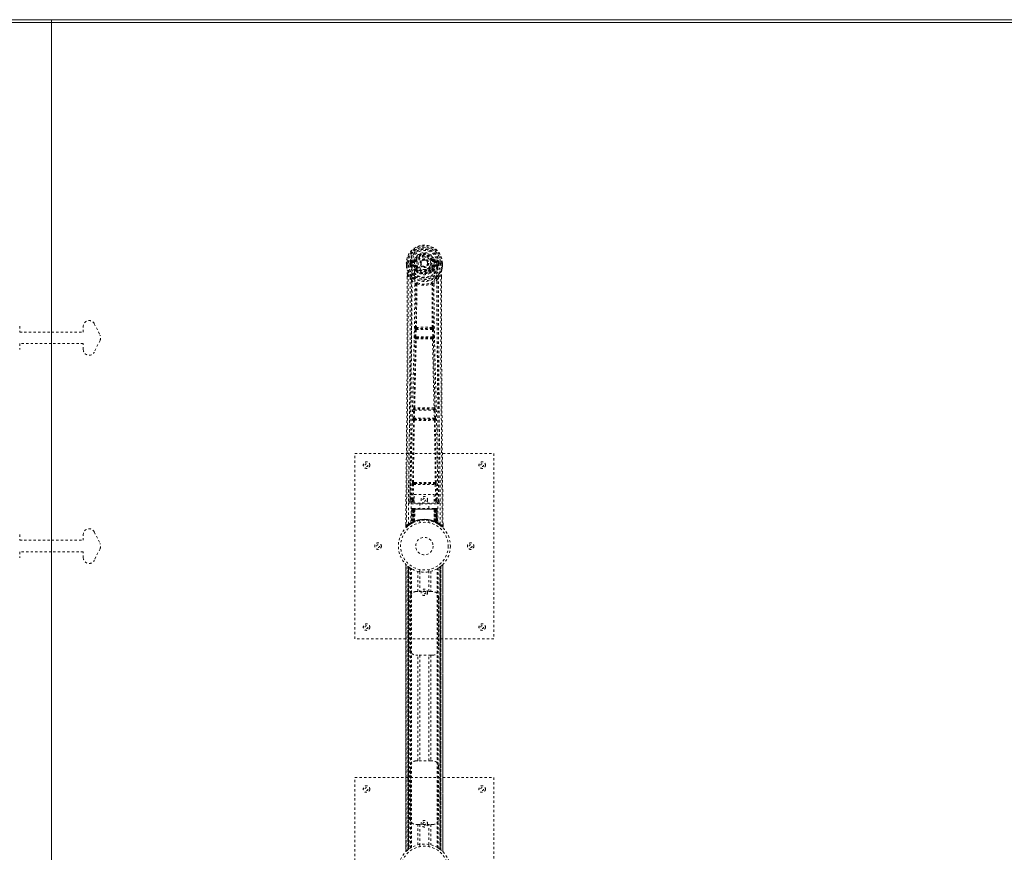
# Model space of a CAD drawing. Header units: inches. Extents: x 14 to 182, y 61 to 121.
# Tile 6 of 8: x 97 to 139, y 85 to 121. Entities that reach past the tile are written whole.
import ezdxf

# ---------------------------------------------------------------- set-up
doc = ezdxf.new("R2010")
doc.units = ezdxf.units.IN
doc.header["$MEASUREMENT"] = 0
doc.linetypes.add('SLD-Dashed', pattern=[0.075, 0.05, -0.025])
doc.linetypes.add('SLD-Solid', pattern=[0])

msp = doc.modelspace()

# ---------------------------------------------------------------- linework, layer by layer
at = {"color": 7, "linetype": 'SLD-Solid', "lineweight": 15}
for p, q in [((14.141, 120.9), (97.891, 120.9)), ((97.891, 120.9), (97.891, 120.782)), ((97.891, 120.9), (181.641, 120.9)), ((97.891, 120.782), (97.891, 120.9)), ((97.891, 120.782), (14.259, 120.782)), ((97.891, 120.782), (14.259, 120.782)), ((97.891, 61.518), (97.891, 120.782)), ((97.891, 120.782), (97.891, 61.518)), ((181.523, 120.782), (97.891, 120.782)), ((181.523, 120.782), (97.891, 120.782))]:
    msp.add_line(p, q, dxfattribs=at)
at = {"color": 7, "linetype": 'SLD-Dashed', "lineweight": 0}
for p, q in [((113.23, 110.381), (113.23, 110.264)), ((113.234, 110.381), (113.23, 110.381)), ((113.23, 110.264), (113.23, 110.26)), ((113.231, 110.382), (113.231, 110.264)), ((113.287, 110.381), (113.234, 110.381)), ((113.259, 110.38), (113.26, 110.265)), ((113.31, 110.381), (113.287, 110.381)), ((113.316, 110.381), (113.31, 110.381)), ((113.466, 110.381), (113.316, 110.381)), ((113.381, 110.308), (113.381, 110.38)), ((113.381, 110.307), (113.411, 110.309)), ((113.381, 110.307), (113.381, 110.308)), ((113.416, 110.38), (113.41, 110.38)), ((113.41, 110.38), (113.411, 110.309)), ((113.411, 110.308), (113.416, 110.289)), ((113.416, 110.302), (113.416, 110.38)), ((113.416, 110.289), (113.416, 110.302)), ((113.422, 110.265), (113.426, 110.261)), ((113.436, 110.25), (113.426, 110.261)), ((113.553, 110.525), (113.434, 110.501)), ((113.436, 110.25), (113.551, 110.229)), ((113.451, 110.313), (113.451, 110.283)), ((113.451, 110.313), (113.58, 110.313)), ((113.58, 110.258), (113.451, 110.283)), ((113.451, 110.283), (113.58, 110.283)), ((113.464, 110.465), (113.58, 110.486)), ((113.464, 110.465), (113.464, 110.435)), ((113.58, 110.465), (113.464, 110.465)), ((113.58, 110.435), (113.464, 110.435)), ((113.58, 110.486), (113.58, 110.465)), ((113.58, 110.435), (113.58, 110.465)), ((113.58, 110.313), (113.58, 110.283)), ((113.58, 110.258), (113.58, 110.283)), ((113.586, 110.552), (113.64, 110.529)), ((113.636, 110.521), (113.64, 110.529)), ((113.64, 110.529), (113.662, 110.52)), ((114.165, 110.383), (114.166, 110.374)), ((114.166, 110.374), (114.165, 110.359)), ((114.356, 110.52), (114.378, 110.529)), ((114.378, 110.529), (114.382, 110.521)), ((114.438, 110.486), (114.554, 110.465)), ((114.438, 110.486), (114.438, 110.465)), ((114.554, 110.465), (114.438, 110.465)), ((114.438, 110.435), (114.438, 110.465)), ((114.554, 110.435), (114.438, 110.435)), ((114.438, 110.313), (114.438, 110.283)), ((114.438, 110.313), (114.567, 110.313)), ((114.567, 110.283), (114.438, 110.258)), ((114.438, 110.258), (114.438, 110.283)), ((114.438, 110.283), (114.567, 110.283)), ((114.585, 110.501), (114.466, 110.525)), ((114.467, 110.229), (114.583, 110.25)), ((114.552, 110.381), (114.552, 110.381)), ((114.703, 110.381), (114.552, 110.381)), ((114.554, 110.435), (114.554, 110.465)), ((114.567, 110.283), (114.567, 110.313)), ((114.583, 110.25), (114.582, 110.25)), ((114.593, 110.261), (114.583, 110.25)), ((114.583, 110.25), (114.583, 110.25)), ((114.593, 110.261), (114.596, 110.265)), ((114.602, 110.302), (114.603, 110.38)), ((114.607, 110.308), (114.602, 110.289)), ((114.602, 110.289), (114.602, 110.302)), ((114.603, 110.38), (114.608, 110.38)), ((114.608, 110.309), (114.608, 110.38)), ((114.608, 110.309), (114.637, 110.307)), ((114.638, 110.38), (114.637, 110.308)), ((114.637, 110.308), (114.637, 110.307)), ((114.638, 110.38), (114.638, 110.38)), ((114.709, 110.381), (114.703, 110.381)), ((114.732, 110.381), (114.709, 110.381)), ((114.785, 110.381), (114.732, 110.381)), ((114.759, 110.265), (114.759, 110.38)), ((114.789, 110.381), (114.785, 110.381)), ((114.787, 110.264), (114.788, 110.382)), ((114.789, 110.381), (114.788, 110.264)), ((114.788, 110.26), (114.788, 110.264)), ((113.273, 109.882), (113.272, 109.78)), ((113.274, 109.881), (113.274, 109.78)), ((113.302, 109.881), (113.398, 109.765)), ((113.635, 110.217), (113.628, 110.229)), ((113.662, 110.229), (113.635, 110.217)), ((113.638, 110.069), (113.637, 110.091)), ((113.656, 110.023), (113.645, 110.041)), ((113.661, 110.096), (113.661, 110.074)), ((114.383, 110.217), (114.356, 110.229)), ((114.357, 110.074), (114.357, 110.096)), ((114.374, 110.041), (114.362, 110.023)), ((114.381, 110.069), (114.381, 110.091)), ((114.39, 110.229), (114.383, 110.217)), ((114.62, 109.765), (114.716, 109.881)), ((114.745, 109.793), (114.745, 109.881)), ((114.746, 109.882), (114.746, 109.793)), ((113.458, 109.653), (113.398, 109.765)), ((114.62, 109.765), (114.561, 109.653)), ((99.74, 107.762), (99.99, 107.262)), ((96.516, 107.65), (96.516, 107.4)), ((96.516, 107.4), (97.891, 107.4)), ((97.891, 107.4), (99.266, 107.4)), ((99.266, 107.4), (99.266, 107.65)), ((113.599, 107.201), (113.611, 107.509)), ((113.611, 107.509), (113.613, 107.543)), ((113.63, 107.6), (113.629, 107.599)), ((113.643, 107.199), (113.655, 107.508)), ((113.655, 107.508), (114.363, 107.508)), ((113.673, 107.553), (113.674, 107.553)), ((114.345, 107.553), (113.673, 107.553)), ((114.344, 107.553), (114.345, 107.553)), ((114.363, 107.508), (114.375, 107.199)), ((114.389, 107.599), (114.388, 107.6)), ((114.408, 107.509), (114.405, 107.543)), ((114.42, 107.201), (114.408, 107.509)), ((96.516, 106.9), (96.516, 106.65)), ((97.891, 106.9), (96.516, 106.9)), ((99.266, 106.9), (97.891, 106.9)), ((99.266, 106.65), (99.266, 106.9)), ((99.99, 107.038), (99.74, 106.538)), ((113.622, 107.107), (113.609, 107.111)), ((114.375, 107.199), (113.643, 107.199)), ((113.666, 107.15), (113.653, 107.154)), ((113.653, 107.154), (114.365, 107.154)), ((114.365, 107.154), (114.352, 107.15)), ((114.397, 107.107), (114.41, 107.111)), ((113.529, 103.678), (113.54, 104.031)), ((113.554, 104.121), (113.553, 104.121)), ((113.574, 103.677), (113.585, 104.029)), ((113.585, 104.029), (114.434, 104.029)), ((113.598, 104.074), (113.598, 104.075)), ((114.42, 104.074), (113.598, 104.074)), ((114.42, 104.075), (114.42, 104.074)), ((114.434, 104.029), (114.444, 103.677)), ((114.465, 104.121), (114.464, 104.121)), ((114.489, 103.678), (114.478, 104.031)), ((113.536, 103.588), (113.542, 103.586)), ((114.444, 103.677), (113.574, 103.677)), ((113.587, 103.629), (113.581, 103.632)), ((113.581, 103.632), (114.437, 103.632)), ((114.437, 103.632), (114.431, 103.629)), ((114.476, 103.586), (114.482, 103.588)), ((111.009, 94.15), (111.009, 102.15)), ((111.009, 102.15), (117.009, 102.15)), ((117.009, 102.15), (117.009, 94.15)), ((113.4, 100.907), (113.393, 100.093)), ((113.583, 100.898), (113.534, 100.897)), ((114.484, 100.897), (114.435, 100.898)), ((114.625, 100.093), (114.618, 100.907)), ((113.485, 100.147), (113.492, 100.807)), ((113.53, 100.147), (113.537, 100.807)), ((113.537, 100.807), (114.482, 100.807)), ((113.546, 100.851), (113.593, 100.851)), ((113.593, 100.851), (114.425, 100.851)), ((114.425, 100.851), (114.473, 100.851)), ((114.482, 100.807), (114.489, 100.147)), ((114.533, 100.147), (114.526, 100.807)), ((113.392, 100.09), (113.396, 100.073)), ((113.393, 100.094), (113.393, 100.092)), ((113.393, 100.092), (113.393, 100.083)), ((113.437, 100.044), (113.437, 99.984)), ((113.572, 100.044), (113.437, 100.044)), ((113.53, 100.102), (113.53, 100.147)), ((113.572, 100.147), (113.53, 100.147)), ((113.572, 100.102), (113.53, 100.102)), ((113.572, 100.374), (114.433, 100.374)), ((113.572, 100.008), (113.572, 100.374)), ((114.433, 100.374), (114.433, 100.008)), ((114.433, 100.147), (114.489, 100.147)), ((114.433, 100.102), (114.489, 100.102)), ((114.581, 100.044), (114.433, 100.044)), ((114.533, 100.147), (114.489, 100.147)), ((114.489, 100.102), (114.489, 100.147)), ((114.581, 99.984), (114.581, 100.044)), ((114.623, 100.073), (114.626, 100.09)), ((114.625, 100.092), (114.626, 100.094)), ((114.625, 100.083), (114.625, 100.092)), ((113.437, 99.984), (114.581, 99.984)), ((113.463, 99.746), (113.442, 99.141)), ((113.476, 99.746), (113.455, 99.149)), ((113.476, 99.746), (113.463, 99.746)), ((113.497, 99.75), (113.474, 99.156)), ((113.495, 99.746), (113.474, 99.159)), ((113.493, 99.775), (113.49, 99.775)), ((113.495, 99.775), (113.495, 99.775)), ((113.561, 99.746), (113.495, 99.746)), ((113.502, 99.746), (113.501, 99.189)), ((113.502, 99.775), (113.502, 99.773)), ((113.507, 99.775), (113.502, 99.775)), ((113.516, 99.775), (113.506, 99.775)), ((113.507, 99.746), (114.512, 99.746)), ((113.507, 99.192), (113.507, 99.746)), ((113.515, 99.196), (113.515, 99.746)), ((113.52, 99.775), (113.516, 99.775)), ((113.519, 99.746), (113.519, 99.198)), ((114.499, 99.746), (113.519, 99.746)), ((113.591, 99.775), (113.524, 99.775)), ((113.534, 99.746), (113.533, 99.204)), ((113.537, 99.746), (113.534, 99.746)), ((113.537, 99.746), (114.481, 99.746)), ((113.537, 99.206), (113.537, 99.746)), ((113.542, 99.195), (113.561, 99.746)), ((113.563, 99.746), (113.543, 99.195)), ((113.561, 99.746), (113.563, 99.746)), ((114.433, 100.008), (113.572, 100.008)), ((113.586, 99.223), (113.591, 99.748)), ((113.593, 99.746), (113.588, 99.225)), ((113.593, 99.746), (113.591, 99.748)), ((114.425, 99.775), (113.593, 99.775)), ((114.426, 99.746), (113.593, 99.746)), ((113.814, 100.008), (113.814, 99.775)), ((114.204, 99.775), (114.204, 100.008)), ((114.427, 99.748), (114.426, 99.746)), ((114.43, 99.225), (114.426, 99.746)), ((114.494, 99.775), (114.427, 99.775)), ((114.427, 99.748), (114.432, 99.223)), ((114.456, 99.746), (114.457, 99.746)), ((114.475, 99.195), (114.456, 99.746)), ((114.524, 99.746), (114.457, 99.746)), ((114.457, 99.746), (114.476, 99.195)), ((114.485, 99.746), (114.481, 99.746)), ((114.481, 99.746), (114.481, 99.206)), ((114.485, 99.204), (114.485, 99.746)), ((114.503, 99.775), (114.499, 99.775)), ((114.499, 99.198), (114.499, 99.746)), ((114.512, 99.775), (114.503, 99.775)), ((114.503, 99.746), (114.503, 99.196)), ((114.516, 99.775), (114.511, 99.775)), ((114.512, 99.746), (114.512, 99.192)), ((114.517, 99.189), (114.517, 99.746)), ((114.544, 99.156), (114.521, 99.75)), ((114.524, 99.775), (114.524, 99.775)), ((114.524, 99.746), (114.544, 99.159)), ((114.529, 99.775), (114.525, 99.775)), ((114.542, 99.746), (114.563, 99.149)), ((114.556, 99.746), (114.542, 99.746)), ((114.556, 99.746), (114.577, 99.141)), ((113.474, 99.159), (113.542, 99.195)), ((113.501, 99.189), (113.507, 99.192)), ((113.514, 99.163), (113.501, 99.189)), ((113.519, 99.166), (113.507, 99.192)), ((113.527, 99.17), (113.515, 99.196)), ((113.531, 99.171), (113.519, 99.198)), ((113.545, 99.178), (113.519, 99.165)), ((113.527, 99.17), (113.531, 99.171)), ((113.545, 99.178), (113.533, 99.204)), ((113.549, 99.179), (113.537, 99.206)), ((113.543, 99.195), (113.542, 99.195)), ((113.586, 99.223), (113.588, 99.225)), ((113.589, 99.197), (113.592, 99.198)), ((113.809, 99.258), (113.809, 99.161)), ((114.209, 99.161), (114.209, 99.258)), ((114.426, 99.198), (114.429, 99.197)), ((114.43, 99.225), (114.432, 99.223)), ((114.481, 99.206), (114.469, 99.179)), ((114.473, 99.178), (114.469, 99.179)), ((114.485, 99.204), (114.473, 99.178)), ((114.476, 99.195), (114.475, 99.195)), ((114.476, 99.195), (114.544, 99.159)), ((114.499, 99.198), (114.487, 99.171)), ((114.487, 99.171), (114.491, 99.17)), ((114.503, 99.196), (114.491, 99.17)), ((114.512, 99.192), (114.499, 99.166)), ((114.517, 99.189), (114.504, 99.163)), ((114.512, 99.192), (114.517, 99.189)), ((99.74, 98.762), (99.99, 98.262)), ((113.203, 99.094), (113.202, 99.009)), ((113.202, 99.009), (113.232, 99.008)), ((113.252, 98.986), (113.354, 99.067)), ((113.363, 99.074), (113.424, 99.111)), ((113.427, 99.116), (113.441, 99.124)), ((113.442, 99.141), (113.455, 99.149)), ((113.459, 99.134), (113.525, 99.169)), ((113.482, 99.165), (113.486, 99.164)), ((113.514, 99.163), (113.505, 99.159)), ((113.519, 99.166), (113.514, 99.163)), ((113.525, 99.169), (113.527, 99.169)), ((114.492, 99.169), (114.493, 99.169)), ((114.493, 99.169), (114.56, 99.134)), ((114.504, 99.163), (114.499, 99.166)), ((114.563, 99.149), (114.577, 99.141)), ((114.578, 99.124), (114.591, 99.116)), ((114.786, 99.008), (114.766, 98.986)), ((114.816, 99.009), (114.815, 99.093)), ((96.516, 98.65), (96.516, 98.4)), ((96.516, 98.4), (97.891, 98.4)), ((97.891, 98.4), (99.266, 98.4)), ((99.266, 98.4), (99.266, 98.65)), ((97.891, 97.9), (96.516, 97.9)), ((96.516, 97.9), (96.516, 97.65)), ((99.266, 97.9), (97.891, 97.9)), ((99.266, 97.65), (99.266, 97.9)), ((99.99, 98.038), (99.74, 97.538)), ((113.204, 97.366), (113.204, 84.935)), ((113.204, 84.936), (113.204, 97.364)), ((113.204, 97.364), (113.205, 97.364)), ((113.204, 97.364), (113.204, 84.937)), ((113.216, 84.948), (113.216, 97.352)), ((113.294, 85.019), (113.294, 97.282)), ((113.294, 97.282), (113.294, 85.019)), ((113.299, 97.278), (113.299, 85.023)), ((113.339, 97.247), (113.303, 97.275)), ((113.303, 85.026), (113.303, 97.275)), ((113.303, 97.275), (113.303, 85.026)), ((113.308, 97.27), (113.308, 85.03)), ((113.318, 85.038), (113.318, 97.263)), ((113.319, 85.039), (113.319, 97.262)), ((113.321, 97.26), (113.321, 85.04)), ((113.323, 97.259), (113.323, 85.042)), ((113.353, 97.236), (113.353, 85.064)), ((113.411, 97.198), (113.406, 97.201)), ((113.411, 85.103), (113.411, 97.198)), ((113.436, 85.118), (113.436, 97.182)), ((113.454, 85.129), (113.454, 97.172)), ((113.728, 96.185), (113.728, 97.061)), ((113.809, 97.139), (113.809, 97.043)), ((113.812, 97.043), (113.812, 96.185)), ((114.207, 96.185), (114.207, 97.043)), ((114.209, 97.043), (114.209, 97.139)), ((114.291, 97.061), (114.291, 96.185)), ((114.564, 85.129), (114.564, 97.172)), ((114.582, 85.118), (114.582, 97.182)), ((114.608, 85.103), (114.608, 97.198)), ((114.673, 85.058), (114.673, 97.242)), ((114.695, 85.042), (114.695, 97.259)), ((114.698, 85.04), (114.698, 97.26)), ((114.699, 97.262), (114.699, 85.039)), ((114.704, 97.265), (114.704, 85.035)), ((114.715, 97.275), (114.715, 85.026)), ((114.715, 85.026), (114.715, 97.274)), ((114.718, 85.024), (114.718, 97.277)), ((114.724, 97.282), (114.719, 97.278)), ((114.719, 85.023), (114.719, 97.278)), ((114.724, 97.282), (114.724, 85.019)), ((114.724, 85.019), (114.724, 97.282)), ((114.802, 97.352), (114.802, 84.948)), ((114.814, 84.935), (114.814, 97.365)), ((114.814, 97.364), (114.814, 84.936)), ((114.814, 84.937), (114.814, 97.364)), ((113.394, 93.685), (113.394, 95.935)), ((113.644, 96.185), (113.728, 96.185)), ((114.291, 96.185), (113.728, 96.185)), ((114.291, 96.185), (114.374, 96.185)), ((114.624, 95.935), (114.624, 93.685)), ((117.009, 94.15), (111.009, 94.15)), ((113.728, 93.435), (113.644, 93.435)), ((113.728, 88.865), (113.728, 93.435)), ((114.291, 93.435), (113.728, 93.435)), ((113.812, 93.435), (113.812, 88.865)), ((114.207, 88.865), (114.207, 93.435)), ((114.291, 93.435), (114.291, 88.865)), ((114.374, 93.435), (114.291, 93.435)), ((113.394, 86.365), (113.394, 88.615)), ((113.644, 88.865), (113.728, 88.865)), ((114.291, 88.865), (113.728, 88.865)), ((114.291, 88.865), (114.374, 88.865)), ((114.624, 88.615), (114.624, 86.365)), ((111.009, 80.15), (111.009, 88.15)), ((111.009, 88.15), (117.009, 88.15)), ((117.009, 88.15), (117.009, 80.15)), ((113.728, 86.115), (113.644, 86.115)), ((113.728, 85.239), (113.728, 86.115)), ((113.728, 86.115), (114.291, 86.115)), ((113.812, 86.115), (113.812, 85.258)), ((114.207, 85.258), (114.207, 86.115)), ((114.291, 86.115), (114.291, 85.239)), ((114.374, 86.115), (114.291, 86.115)), ((113.809, 85.258), (113.809, 85.161)), ((114.209, 85.161), (114.209, 85.258)), ((113.294, 85.019), (113.299, 85.023)), ((114.608, 85.103), (114.612, 85.1)), ((114.679, 85.054), (114.715, 85.026)), ((114.719, 85.023), (114.724, 85.019)), ((114.814, 84.936), (114.814, 84.937))]:
    msp.add_line(p, q, dxfattribs=at)
at = {"color": 7, "linetype": 'SLD-Dashed', "lineweight": 0, "flags": 128}
for points in [[(113.584, 110.411), (113.589, 110.489), (113.612, 110.564), (113.651, 110.634), (113.705, 110.695), (113.77, 110.745), (113.845, 110.781), (113.926, 110.803), (114.009, 110.811), (114.093, 110.803), (114.173, 110.781), (114.248, 110.745), (114.314, 110.695), (114.367, 110.634), (114.407, 110.564), (114.429, 110.489), (114.435, 110.411)], [(113.23, 110.381), (113.229, 110.381), (113.23, 110.381), (113.233, 110.381), (113.236, 110.381), (113.241, 110.381), (113.247, 110.381), (113.253, 110.38), (113.259, 110.38)], [(113.23, 110.26), (113.231, 110.26), (113.233, 110.261), (113.236, 110.261), (113.24, 110.262), (113.244, 110.262), (113.249, 110.263), (113.254, 110.264), (113.26, 110.265)], [(113.26, 110.265), (113.253, 110.265), (113.247, 110.264), (113.242, 110.264), (113.237, 110.264), (113.233, 110.264), (113.231, 110.264), (113.23, 110.264), (113.23, 110.264)], [(113.23, 110.264), (113.243, 110.169), (113.259, 110.094)], [(113.23, 110.26), (113.242, 110.172), (113.26, 110.083)], [(113.321, 99.102), (113.327, 100.693), (113.345, 102.282), (113.376, 103.869), (113.413, 105.451), (113.443, 106.691), (113.466, 107.927), (113.476, 109.157), (113.466, 110.381)], [(113.411, 110.308), (113.411, 110.309), (113.411, 110.309)], [(113.416, 110.302), (113.433, 110.31), (113.451, 110.313)], [(113.464, 110.435), (113.441, 110.44), (113.421, 110.453)], [(113.43, 99.158), (113.437, 100.744), (113.457, 102.329), (113.49, 103.911), (113.53, 105.49), (113.562, 106.727), (113.586, 107.961), (113.596, 109.189), (113.584, 110.411)], [(113.69, 110.508), (113.685, 110.51), (113.68, 110.512), (113.675, 110.514), (113.671, 110.516), (113.667, 110.518), (113.665, 110.519), (113.663, 110.519), (113.662, 110.52)], [(113.69, 110.24), (113.685, 110.238), (113.68, 110.236), (113.675, 110.234), (113.671, 110.232), (113.667, 110.231), (113.665, 110.23), (113.663, 110.229), (113.662, 110.229)], [(114.328, 110.508), (114.333, 110.51), (114.339, 110.512), (114.343, 110.514), (114.347, 110.516), (114.351, 110.518), (114.353, 110.519), (114.355, 110.519), (114.356, 110.52)], [(114.328, 110.24), (114.333, 110.238), (114.339, 110.236), (114.343, 110.234), (114.347, 110.232), (114.351, 110.231), (114.353, 110.23), (114.355, 110.229), (114.356, 110.229)], [(114.588, 99.158), (114.582, 100.744), (114.561, 102.329), (114.529, 103.911), (114.488, 105.49), (114.457, 106.727), (114.432, 107.961), (114.423, 109.189), (114.435, 110.411)], [(114.697, 99.102), (114.692, 100.693), (114.673, 102.282), (114.643, 103.869), (114.605, 105.451), (114.575, 106.691), (114.552, 107.927), (114.542, 109.157), (114.552, 110.381)], [(114.597, 110.453), (114.578, 110.44), (114.554, 110.435)], [(114.567, 110.313), (114.586, 110.31), (114.602, 110.302)], [(114.608, 110.309), (114.608, 110.309), (114.607, 110.308)], [(114.608, 110.38), (114.611, 110.38), (114.618, 110.38), (114.627, 110.38), (114.638, 110.38)], [(114.758, 110.083), (114.775, 110.162), (114.788, 110.26)], [(114.759, 110.38), (114.766, 110.38), (114.772, 110.38), (114.777, 110.381), (114.782, 110.381), (114.786, 110.381), (114.788, 110.381), (114.789, 110.381), (114.789, 110.381)], [(114.788, 110.264), (114.789, 110.264), (114.788, 110.264), (114.785, 110.264), (114.781, 110.264), (114.777, 110.264), (114.771, 110.264), (114.765, 110.265), (114.759, 110.265)], [(114.788, 110.26), (114.787, 110.26), (114.785, 110.261), (114.782, 110.261), (114.779, 110.262), (114.774, 110.262), (114.769, 110.263), (114.764, 110.264), (114.759, 110.265)], [(114.788, 110.264), (114.776, 110.169), (114.76, 110.094)], [(113.302, 109.881), (113.303, 109.067), (113.303, 108.218), (113.3, 107.334), (113.297, 106.532), (113.294, 106.014), (113.29, 105.472), (113.286, 104.906), (113.282, 104.343), (113.278, 103.855), (113.272, 103.208), (113.266, 102.52), (113.259, 101.79), (113.252, 101.114), (113.232, 99.008)], [(113.259, 110.094), (113.259, 110.089), (113.26, 110.083)], [(113.441, 109.805), (113.34, 109.929), (113.26, 110.083)], [(113.273, 109.882), (113.272, 109.882), (113.273, 109.881), (113.275, 109.881), (113.279, 109.881), (113.284, 109.881), (113.29, 109.881), (113.296, 109.881), (113.302, 109.881)], [(113.578, 110.206), (113.565, 110.224), (113.551, 110.229)], [(113.637, 110.091), (113.607, 110.142), (113.578, 110.206)], [(113.635, 110.217), (113.661, 110.157), (113.69, 110.109)], [(113.656, 110.023), (113.731, 109.964), (113.782, 109.938)], [(114.236, 109.938), (114.287, 109.964), (114.362, 110.023)], [(114.381, 110.091), (114.412, 110.142), (114.44, 110.206)], [(114.44, 110.206), (114.453, 110.224), (114.467, 110.229)], [(114.578, 109.805), (114.678, 109.929), (114.758, 110.083)], [(114.716, 109.881), (114.715, 109.143), (114.716, 108.362), (114.717, 107.539), (114.721, 106.674), (114.725, 105.877), (114.731, 105.047), (114.732, 104.857), (114.734, 104.664), (114.736, 104.47), (114.737, 104.337), (114.738, 104.207), (114.739, 104.072), (114.74, 103.93), (114.744, 103.477), (114.749, 102.972), (114.754, 102.417), (114.757, 102.066), (114.761, 101.693), (114.765, 101.291), (114.768, 100.915), (114.773, 100.424), (114.777, 99.988), (114.781, 99.607), (114.784, 99.281), (114.786, 99.008)], [(114.716, 109.881), (114.722, 109.881), (114.728, 109.881), (114.734, 109.881), (114.739, 109.881), (114.743, 109.881), (114.745, 109.881), (114.746, 109.882), (114.746, 109.882)], [(114.758, 110.083), (114.76, 110.089), (114.76, 110.094)], [(113.272, 109.78), (113.27, 107.164), (113.253, 104.448), (113.228, 101.726), (113.202, 99.009)], [(113.398, 109.765), (113.399, 109.025), (113.397, 108.253), (113.394, 107.45), (113.39, 106.684), (113.385, 105.909), (113.379, 105.133), (113.373, 104.377), (113.367, 103.651), (113.36, 102.976), (113.353, 102.219), (113.346, 101.51), (113.339, 100.812), (113.332, 100.09)], [(113.458, 109.653), (113.449, 106.466), (113.423, 103.278), (113.392, 100.09)], [(113.458, 109.653), (113.542, 109.555), (113.639, 109.469)], [(113.536, 109.717), (113.545, 109.708), (113.551, 109.702)], [(113.63, 107.6), (113.641, 108.532), (113.642, 109.46)], [(113.687, 109.478), (113.682, 109.487), (113.676, 109.494), (113.668, 109.497), (113.66, 109.497), (113.652, 109.494), (113.646, 109.488), (113.641, 109.479), (113.639, 109.469)], [(113.677, 109.467), (113.677, 108.537), (113.666, 107.605)], [(113.687, 109.478), (113.681, 109.474), (113.678, 109.471), (113.678, 109.469), (113.677, 109.467)], [(114.379, 109.469), (114.377, 109.479), (114.373, 109.488), (114.366, 109.494), (114.359, 109.497), (114.351, 109.497), (114.343, 109.494), (114.336, 109.487), (114.331, 109.478)], [(114.341, 109.467), (114.341, 109.469), (114.34, 109.471), (114.338, 109.474), (114.331, 109.478)], [(114.353, 107.605), (114.342, 108.537), (114.341, 109.467)], [(114.388, 107.6), (114.378, 108.532), (114.377, 109.46)], [(114.379, 109.469), (114.477, 109.555), (114.561, 109.653)], [(114.468, 109.702), (114.473, 109.708), (114.482, 109.717)], [(114.626, 100.09), (114.595, 103.278), (114.569, 106.466), (114.561, 109.653)], [(114.686, 100.09), (114.682, 100.466), (114.678, 100.895), (114.674, 101.365), (114.67, 101.79), (114.667, 102.012), (114.665, 102.235), (114.663, 102.457), (114.661, 102.71), (114.658, 102.965), (114.656, 103.212), (114.651, 103.716), (114.647, 104.184), (114.643, 104.616), (114.64, 105.038), (114.636, 105.528), (114.63, 106.369), (114.625, 107.217), (114.622, 108.095), (114.62, 108.949), (114.62, 109.765)], [(114.746, 109.793), (114.748, 107.164), (114.766, 104.446), (114.79, 101.728), (114.816, 99.009)], [(113.611, 107.509), (113.616, 107.509), (113.626, 107.509), (113.64, 107.508), (113.655, 107.508)], [(113.655, 107.508), (113.656, 107.516), (113.658, 107.525), (113.662, 107.539), (113.667, 107.549), (113.67, 107.551), (113.672, 107.552), (113.673, 107.553)], [(114.363, 107.508), (114.371, 107.508), (114.379, 107.508), (114.386, 107.508), (114.392, 107.509), (114.398, 107.509), (114.402, 107.509), (114.406, 107.509), (114.408, 107.509)], [(113.554, 104.121), (113.589, 105.616), (113.622, 107.107)], [(113.588, 104.124), (113.624, 105.62), (113.657, 107.111)], [(113.599, 107.201), (113.601, 107.2), (113.604, 107.2), (113.608, 107.2), (113.614, 107.2), (113.62, 107.2), (113.627, 107.199), (113.635, 107.199), (113.643, 107.199)], [(113.653, 107.154), (113.648, 107.158), (113.645, 107.168), (113.643, 107.182), (113.643, 107.19), (113.643, 107.199)], [(114.361, 107.111), (114.394, 105.62), (114.43, 104.124)], [(114.375, 107.199), (114.376, 107.19), (114.376, 107.182), (114.374, 107.168), (114.37, 107.158), (114.365, 107.154)], [(114.375, 107.199), (114.383, 107.199), (114.391, 107.199), (114.398, 107.2), (114.405, 107.2), (114.41, 107.2), (114.415, 107.2), (114.418, 107.2), (114.42, 107.201)], [(114.464, 104.121), (114.429, 105.616), (114.397, 107.107)], [(113.54, 104.031), (113.542, 104.064), (113.542, 104.066)], [(113.54, 104.031), (113.542, 104.031), (113.545, 104.031), (113.549, 104.031), (113.555, 104.03), (113.561, 104.03), (113.569, 104.03), (113.577, 104.03), (113.585, 104.029)], [(113.558, 104.101), (113.557, 104.103), (113.554, 104.121)], [(114.434, 104.029), (114.442, 104.03), (114.45, 104.03), (114.457, 104.03), (114.464, 104.03), (114.469, 104.031), (114.474, 104.031), (114.477, 104.031), (114.478, 104.031)], [(114.478, 104.031), (114.476, 104.064), (114.476, 104.066)], [(113.502, 100.896), (113.518, 102.242), (113.542, 103.586)], [(113.529, 103.678), (113.531, 103.678), (113.534, 103.678), (113.538, 103.678), (113.544, 103.678), (113.551, 103.678), (113.558, 103.677), (113.566, 103.677), (113.574, 103.677)], [(113.534, 100.897), (113.551, 102.243), (113.576, 103.588)], [(114.442, 103.588), (114.467, 102.243), (114.484, 100.897)], [(114.444, 103.677), (114.453, 103.677), (114.46, 103.677), (114.468, 103.678), (114.474, 103.678), (114.48, 103.678), (114.484, 103.678), (114.487, 103.678), (114.489, 103.678)], [(114.517, 100.896), (114.501, 102.242), (114.476, 103.586)], [(113.583, 100.898), (113.795, 100.898), (114.009, 100.898), (114.224, 100.898), (114.435, 100.898)], [(113.492, 100.807), (113.496, 100.807), (113.507, 100.807), (113.521, 100.807), (113.537, 100.807)], [(113.546, 100.851), (113.529, 100.855), (113.518, 100.862)], [(113.593, 100.851), (113.797, 100.851), (114.003, 100.851), (114.215, 100.851), (114.425, 100.851)], [(114.482, 100.807), (114.497, 100.807), (114.512, 100.807), (114.522, 100.807), (114.526, 100.807)], [(113.485, 100.147), (113.416, 100.119), (113.395, 100.093)], [(113.437, 100.044), (113.461, 100.073), (113.53, 100.102)], [(113.485, 100.147), (113.49, 100.147), (113.5, 100.147), (113.514, 100.147), (113.53, 100.147)], [(114.489, 100.102), (114.558, 100.073), (114.581, 100.044)], [(114.626, 100.09), (114.603, 100.119), (114.533, 100.147)], [(113.463, 99.746), (113.466, 99.746), (113.474, 99.746), (113.487, 99.746), (113.502, 99.746)], [(113.515, 99.746), (113.501, 99.746), (113.488, 99.746), (113.48, 99.746), (113.476, 99.746)], [(113.495, 99.746), (113.495, 99.746), (113.497, 99.746), (113.5, 99.746), (113.505, 99.746), (113.511, 99.746), (113.518, 99.746), (113.526, 99.746), (113.534, 99.746)], [(113.516, 99.773), (113.512, 99.774), (113.509, 99.775), (113.508, 99.775), (113.508, 99.775)], [(113.573, 99.765), (113.566, 99.756), (113.563, 99.746)], [(113.591, 99.748), (113.576, 99.762), (113.573, 99.765)], [(114.427, 99.748), (114.442, 99.762), (114.446, 99.765)], [(114.456, 99.746), (114.452, 99.756), (114.446, 99.765)], [(114.485, 99.746), (114.493, 99.746), (114.5, 99.746), (114.507, 99.746), (114.513, 99.746), (114.518, 99.746), (114.522, 99.746), (114.524, 99.746), (114.524, 99.746)], [(114.495, 99.775), (114.494, 99.775), (114.492, 99.775)], [(114.51, 99.775), (114.51, 99.775), (114.509, 99.775), (114.507, 99.774), (114.503, 99.773)], [(114.542, 99.746), (114.539, 99.746), (114.53, 99.746), (114.518, 99.746), (114.503, 99.746)], [(114.517, 99.746), (114.532, 99.746), (114.544, 99.746), (114.553, 99.746), (114.556, 99.746)], [(114.524, 99.746), (114.523, 99.753), (114.522, 99.755)], [(113.205, 99.009), (113.207, 99.001), (113.211, 98.994), (113.216, 98.987), (113.222, 98.982), (113.229, 98.979), (113.237, 98.979), (113.244, 98.981), (113.25, 98.985)], [(114.543, 99.143), (114.537, 99.147), (114.504, 99.163)], [(114.546, 99.152), (114.545, 99.158), (114.545, 99.16)], [(114.583, 99.123), (114.577, 99.134), (114.572, 99.148)], [(114.576, 99.135), (114.575, 99.141), (114.575, 99.142)], [(114.768, 98.989), (114.775, 98.985), (114.783, 98.982), (114.791, 98.982), (114.799, 98.983), (114.806, 98.987), (114.811, 98.992), (114.814, 98.999), (114.816, 99.006)], [(114.816, 99.009), (114.815, 99.009), (114.814, 99.009), (114.807, 99.008), (114.798, 99.008), (114.792, 99.009), (114.786, 99.008)], [(113.815, 97.042), (113.813, 97.042), (113.812, 97.043)], [(114.207, 97.043), (114.208, 97.043), (114.19, 97.04), (114.152, 97.034), (114.098, 97.029), (114.033, 97.025), (114.009, 97.025)], [(114.207, 97.043), (114.196, 97.041), (114.17, 97.037)], [(114.72, 97.278), (114.713, 97.273), (114.704, 97.265)], [(113.812, 85.258), (113.823, 85.26), (113.831, 85.261)], [(114.203, 85.258), (114.205, 85.258), (114.207, 85.258)], [(114.704, 85.035), (114.715, 85.027), (114.72, 85.022)]]:
    msp.add_lwpolyline(points, dxfattribs=at)
at = {"color": 7, "linetype": 'SLD-Dashed', "lineweight": 0}
for centre, radius in [((114.009, 110.374), 0.7), ((114.009, 110.374), 0.69), ((114.009, 110.374), 0.623), ((114.009, 110.374), 0.32), ((114.009, 110.374), 0.275), ((114.009, 110.374), 0.187), ((114.009, 110.374), 0.157), ((114.009, 110.374), 0.142), ((114.009, 110.374), 0.139), ((114.009, 110.374), 0.138), ((111.509, 101.65), 0.141), ((116.509, 101.65), 0.141), ((111.509, 101.65), 0.0625), ((116.509, 101.65), 0.0625), ((114.009, 100.15), 0.14), ((114.009, 100.15), 0.0625), ((114.009, 98.15), 1.125), ((114.009, 98.15), 1.03), ((114.009, 98.15), 0.376), ((112.009, 98.15), 0.141), ((112.009, 98.15), 0.0625), ((116.009, 98.15), 0.14), ((116.009, 98.15), 0.0625), ((114.009, 96.15), 0.14), ((114.009, 96.15), 0.0625), ((111.509, 94.65), 0.14), ((111.509, 94.65), 0.0625), ((116.509, 94.65), 0.14), ((116.509, 94.65), 0.0625), ((111.509, 87.65), 0.14), ((111.509, 87.65), 0.0625), ((116.509, 87.65), 0.14), ((116.509, 87.65), 0.0625), ((114.009, 86.15), 0.141), ((114.009, 86.15), 0.0625), ((114.009, 84.15), 1.125), ((114.009, 84.15), 1.03)]:
    msp.add_circle(centre, radius, dxfattribs=at)
for centre, radius, start, end in [((114.009, 110.374), 0.78, 0, 179.4852), ((114.009, 110.374), 0.78, 0.5288, 179.4712), ((114.009, 110.374), 0.75, 0.456, 179.544), ((114.009, 110.374), 0.629, 0.5444, 179.4556), ((114.009, 110.374), 0.599, 0.5443, 179.4557), ((114.009, 110.387), 0.543, 359.3661, 180.6339), ((114.009, 110.374), 0.459, 22.774, 157.226), ((114.009, 110.374), 0.4, 22.774, 157.226), ((114.009, 110.374), 0.376, 22.774, 157.226), ((114.009, 110.374), 0.346, 22.7742, 157.2258), ((113.26, 110.265), 0.03, 180.2178, 185.2738), ((114.009, 110.374), 0.787, 188.3239, 351.6761), ((114.009, 110.374), 0.758, 188.324, 351.676), ((113.404, 111.275), 0.895, 268.5066, 270.4045), ((114.009, 110.374), 0.632, 186.0642, 353.9358), ((114.009, 110.374), 0.602, 186.2697, 353.7303), ((114.009, 110.374), 0.593, 172.3909, 179.4476), ((113.5, 110.297), 0.0844, 185.4188, 202.6188), ((113.625, 110.425), 0.206, 158.3408, 172.3377), ((113.45, 110.253), 0.0305, 89.0373, 156.1701), ((113.877, 110.469), 0.497, 204.8144, 243.6303), ((113.463, 110.495), 0.0299, 167.8997, 271.9443), ((113.816, 110.47), 0.439, 210.0691, 246.0862), ((113.582, 110.169), 0.242, 89.7357, 118.8238), ((113.581, 110.516), 0.0301, 162.3454, 268.5786), ((113.581, 110.229), 0.0299, 91.047, 179.0079), ((113.544, 110.569), 0.0455, 281.3603, 337.4587), ((113.574, 110.557), 0.0715, 274.7777, 329.7601), ((113.58, 110.554), 0.089, 270, 337.226), ((113.58, 110.554), 0.119, 269.9979, 337.2286), ((113.58, 110.194), 0.119, 22.7726, 90.0019), ((113.58, 110.194), 0.089, 22.774, 90), ((113.578, 110.202), 0.0567, 28.2232, 87.9851), ((114.009, 110.374), 0.346, 202.7739, 337.2261), ((114.009, 110.374), 0.275, 90.0006, 269.9994), ((114.009, 110.374), 0.275, 269.9999, 90.0001), ((114.438, 110.554), 0.119, 202.7714, 270.0021), ((114.438, 110.194), 0.119, 89.9981, 157.2274), ((114.438, 110.554), 0.089, 202.774, 270), ((114.438, 110.194), 0.089, 90, 157.226), ((114.146, 110.465), 0.491, 296.1261, 335.5133), ((113.861, 111.837), 1.406, 291.5641, 293.9824), ((114.202, 110.47), 0.44, 293.935, 329.9014), ((114.444, 110.557), 0.0714, 210.3178, 265.2475), ((114.44, 110.202), 0.0565, 91.9633, 151.5575), ((114.475, 110.569), 0.0455, 202.5162, 258.6568), ((114.434, 110.161), 0.249, 61.7052, 89.8619), ((114.437, 110.516), 0.0301, 271.4588, 17.6173), ((114.437, 110.229), 0.0299, 0.9911, 88.954), ((114.555, 110.495), 0.0299, 268.0557, 12.1003), ((114.568, 110.253), 0.0305, 23.8149, 90.9777), ((114.393, 110.425), 0.206, 7.6664, 21.6448), ((114.488, 110.305), 0.115, 339.6823, 352.28), ((114.009, 110.374), 0.593, 0.5524, 7.6091), ((112.071, 109.91), 1.202, 358.6564, 8.8138), ((109.679, 109.241), 3.68, 10.0121, 13.2362), ((113.609, 110.201), 0.031, 31.5947, 170.0492), ((113.668, 110.088), 0.0305, 43.9315, 174.372), ((113.659, 110.046), 0.0505, 88.2678, 115.7589), ((113.66, 110.023), 0.0506, 88.2587, 115.6718), ((113.682, 110.065), 0.0445, 175.0298, 212.672), ((113.696, 110.018), 0.0404, 127.2324, 172.6882), ((113.689, 110.072), 0.0371, 89.2687, 139.8363), ((114.009, 110.386), 0.453, 219.7486, 320.2507), ((113.694, 110.075), 0.0326, 181.6463, 227.8211), ((114.009, 110.374), 0.376, 202.774, 337.226), ((114.009, 110.412), 0.494, 226.9723, 313.0279), ((114.009, 110.368), 0.411, 219.0117, 320.9883), ((114.009, 110.356), 0.476, 241.4729, 298.5259), ((114.009, 110.374), 0.157, 245.1542, 290.0596), ((113.944, 110.37), 0.465, 325.836, 340.7964), ((114.351, 110.088), 0.0305, 5.6319, 136.0669), ((114.329, 110.072), 0.0371, 40.1703, 90.7285), ((114.324, 110.075), 0.0326, 312.1759, 358.3567), ((114.322, 110.018), 0.0404, 7.2946, 52.7847), ((114.359, 110.046), 0.0504, 64.2201, 91.7532), ((114.359, 110.023), 0.0506, 64.3282, 91.7413), ((114.336, 110.065), 0.0444, 327.3996, 4.9872), ((114.409, 110.201), 0.031, 10.1669, 148.1976), ((118.342, 109.24), 3.682, 166.7648, 169.9868), ((115.947, 109.91), 1.202, 171.1851, 181.3423), ((113.861, 109.318), 0.644, 130.7372, 135.9087), ((114.984, 111.38), 2.205, 225.5702, 228.9426), ((113.518, 109.651), 0.0608, 58.0304, 177.6194), ((114.277, 110.212), 0.888, 215.0297, 230.8684), ((113.7, 109.465), 0.0608, 73.4592, 176.3293), ((113.627, 109.461), 0.0143, 356.6895, 32.4326), ((113.674, 109.388), 0.0795, 87.4961, 113.9404), ((113.764, 109.46), 0.0786, 126.2551, 166.6807), ((114.009, 110.388), 0.965, 250.5263, 289.4747), ((114.009, 110.315), 0.844, 249.7734, 290.2268), ((113.741, 110.212), 0.888, 309.1315, 324.97), ((114.318, 109.465), 0.0608, 3.6707, 106.5408), ((114.255, 109.46), 0.0786, 13.3207, 53.7436), ((114.345, 109.388), 0.0794, 66.0502, 92.5097), ((114.391, 109.461), 0.0143, 147.5679, 183.3139), ((114.5, 109.651), 0.0608, 2.3854, 121.9694), ((113.031, 111.383), 2.209, 311.0624, 314.4276), ((114.157, 109.317), 0.645, 44.0928, 49.258), ((99.516, 107.65), 0.25, 26.5651, 180), ((99.766, 107.15), 0.25, 333.4349, 26.5651), ((113.706, 107.547), 0.0933, 145.8618, 182.4718), ((113.674, 107.598), 0.0451, 177.8542, 268.9568), ((113.66, 107.516), 0.089, 86.1836, 109.6155), ((113.675, 107.598), 0.0451, 177.8553, 268.9472), ((113.752, 107.592), 0.0873, 171.8166, 206.8051), ((114.009, 74.87), 32.736, 89.3991, 90.6007), ((114.009, 74.184), 33.37, 89.4251, 90.5749), ((114.266, 107.592), 0.0873, 333.1949, 8.1834), ((114.343, 107.598), 0.0451, 271.0517, 2.1459), ((114.344, 107.598), 0.0451, 271.0407, 2.1483), ((114.305, 107.51), 0.0588, 357.8309, 46.6359), ((114.359, 107.517), 0.088, 70.2487, 93.9522), ((114.312, 107.547), 0.0933, 357.5397, 34.1367), ((113.762, 107.174), 0.165, 170.6009, 202.3595), ((113.654, 107.109), 0.0451, 90.8651, 177.5053), ((113.667, 107.105), 0.0451, 90.8972, 177.3969), ((113.651, 107.02), 0.0918, 86.0197, 108.5483), ((113.718, 107.118), 0.0607, 148.2907, 186.2393), ((114.009, 144.137), 37.028, 269.4553, 270.5445), ((114.009, 140.041), 32.893, 269.4021, 270.5979), ((114.352, 107.105), 0.0451, 2.5976, 89.1083), ((114.3, 107.118), 0.0612, 353.9311, 31.5388), ((114.368, 107.019), 0.092, 71.4674, 93.9893), ((114.364, 107.109), 0.0451, 2.4947, 89.1349), ((114.257, 107.174), 0.165, 337.6378, 9.4018), ((99.516, 106.65), 0.25, 180, 333.4349), ((113.66, 104.07), 0.118, 154.628, 182.0255), ((113.598, 104.12), 0.0451, 178.3736, 269.3659), ((113.58, 103.999), 0.125, 86.4459, 102.2367), ((113.598, 104.118), 0.0433, 202.7761, 270.2182), ((113.647, 104.036), 0.0626, 141.5465, 185.5112), ((113.657, 104.113), 0.0697, 170.9106, 213.0651), ((114.009, 70.55), 33.576, 89.2814, 90.7186), ((114.009, 70.726), 33.351, 89.2944, 90.7056), ((114.361, 104.113), 0.0697, 326.9349, 9.0894), ((114.419, 104.12), 0.0451, 270.638, 1.6254), ((114.42, 104.12), 0.0452, 270.6339, 1.6205), ((114.371, 104.036), 0.0626, 354.4859, 38.4564), ((114.438, 104.001), 0.123, 77.6604, 93.6569), ((114.359, 104.07), 0.118, 357.9795, 25.3641), ((113.749, 103.651), 0.222, 172.885, 196.3537), ((113.582, 103.587), 0.0451, 90.5566, 178.0559), ((113.587, 103.584), 0.0451, 90.5772, 178.03), ((113.569, 103.452), 0.136, 86.7431, 101.1106), ((113.632, 103.663), 0.0601, 166.9061, 211.4028), ((113.632, 103.596), 0.0567, 143.3854, 187.5167), ((114.009, 139.722), 36.137, 269.3136, 270.6865), ((114.009, 136.653), 33.026, 269.2675, 270.7325), ((114.431, 103.584), 0.0451, 1.9706, 89.4206), ((114.386, 103.595), 0.057, 352.6054, 36.4925), ((114.386, 103.663), 0.0601, 328.59, 13.1012), ((114.437, 103.587), 0.0451, 1.9441, 89.4434), ((114.45, 103.453), 0.136, 78.8585, 93.2839), ((114.269, 103.651), 0.222, 343.6472, 7.1141), ((113.781, 100.821), 0.289, 164.98, 182.6511), ((113.54, 100.894), 0.0384, 177.0905, 235.3493), ((113.528, 100.639), 0.258, 88.4478, 95.7731), ((113.61, 100.891), 0.0756, 175.3512, 211.8466), ((113.648, 100.887), 0.0652, 170.5378, 213.5535), ((114.371, 100.887), 0.0651, 326.421, 9.4516), ((114.409, 100.89), 0.075, 328.0016, 4.8103), ((114.471, 100.896), 0.0456, 271.9245, 359.0023), ((114.491, 100.639), 0.258, 84.2205, 91.5586), ((114.237, 100.821), 0.289, 357.3568, 15.0212), ((113.614, 100.814), 0.0773, 151.6185, 185.4638), ((114.405, 100.814), 0.0773, 354.5385, 28.3783), ((113.375, 102.953), 2.863, 269.1588, 270.3594), ((113.437, 100.089), 0.105, 179.3656, 270.0813), ((113.437, 100.089), 0.045, 202.0032, 269.9842), ((113.53, 100.147), 0.0451, 179.6169, 269.5756), ((114.488, 100.147), 0.045, 270.4213, 0.3618), ((114.581, 100.089), 0.105, 269.9165, 0.6366), ((114.581, 100.089), 0.045, 270.0158, 337.9968), ((114.644, 102.967), 2.877, 269.6435, 270.8383), ((113.493, 99.745), 0.03, 90.0013, 178.0003), ((113.494, 99.745), 0.0305, 110.72, 177.6413), ((113.506, 99.745), 0.03, 113.4759, 178.0459), ((113.507, 99.744), 0.0314, 89.3049, 122.3827), ((113.529, 99.74), 0.0353, 81.8109, 170.6791), ((113.524, 99.745), 0.03, 90.0583, 178.078), ((113.524, 99.893), 0.121, 255.9372, 259.5336), ((113.917, 99.753), 0.41, 176.9369, 180.9829), ((114.351, 99.75), 0.836, 178.3996, 180.2343), ((113.94, 99.753), 0.421, 177.0246, 180.9694), ((113.976, 99.753), 0.443, 177.1693, 180.9177), ((113.986, 99.753), 0.448, 177.1933, 180.8936), ((113.591, 99.745), 0.0299, 90.1786, 178.2098), ((113.594, 99.749), 0.0266, 90.8027, 141.446), ((114.425, 99.749), 0.0264, 38.3576, 89.391), ((114.427, 99.745), 0.0299, 1.7902, 89.8214), ((114.04, 99.753), 0.441, 359.0845, 2.8472), ((114.049, 99.753), 0.435, 359.0511, 2.862), ((114.494, 99.745), 0.03, 1.9401, 89.9326), ((114.076, 99.753), 0.423, 359.0398, 2.9661), ((114.08, 99.753), 0.423, 359.0399, 2.966), ((114.104, 99.753), 0.408, 358.9985, 3.0631), ((114.512, 99.744), 0.0315, 57.9515, 90.6841), ((114.496, 99.886), 0.115, 280.1045, 283.9759), ((113.686, 99.75), 0.83, 359.7694, 1.6168), ((114.512, 99.745), 0.03, 1.9869, 66.5625), ((114.526, 99.745), 0.03, 1.9997, 89.9897), ((114.524, 99.745), 0.0305, 2.3543, 69.3728), ((114.009, 98.15), 1.158, 47.8715, 132.1368), ((114.009, 98.118), 1.19, 60.88, 119.12), ((114.008, 98.505), 0.851, 126.5169, 131.6966), ((114.009, 98.15), 1.128, 60.4733, 119.5267), ((113.983, 98.539), 0.806, 125.5313, 130.9222), ((113.997, 98.528), 0.82, 124.4073, 129.61), ((113.49, 99.272), 0.109, 271.2451, 300.4838), ((114.009, 98.151), 1.155, 64.2143, 115.7857), ((114.009, 98.151), 1.155, 64.9105, 115.0895), ((113.512, 99.195), 0.0297, 295.5277, 358.5201), ((113.514, 99.196), 0.0297, 295.4477, 358.5194), ((113.904, 98.377), 0.878, 113.5692, 115.4741), ((114.009, 98.151), 1.155, 65.8867, 114.1133), ((113.966, 98.597), 0.733, 121.2386, 125.244), ((113.56, 99.207), 0.031, 340.2241, 31.6761), ((114.009, 98.187), 1.12, 67.9258, 112.0742), ((113.559, 99.207), 0.0345, 344.8245, 31.0717), ((114.46, 99.207), 0.0345, 148.95, 195.1735), ((114.458, 99.207), 0.0311, 148.3428, 199.6384), ((114.054, 98.599), 0.73, 54.7479, 58.7752), ((114.003, 98.137), 1.142, 60.8129, 65.678), ((114.505, 99.196), 0.0297, 181.4806, 244.5523), ((114.506, 99.195), 0.0297, 181.4874, 244.4647), ((114.022, 98.528), 0.82, 50.39, 55.5927), ((114.033, 98.537), 0.809, 49.0864, 54.4602), ((114.02, 98.516), 0.836, 48.257, 53.5295), ((99.516, 98.65), 0.25, 26.5651, 180), ((114.007, 98.111), 1.206, 124.6784, 131.8736), ((113.232, 99.008), 0.03, 179.4713, 312.1515), ((113.287, 99.038), 0.0619, 208.1975, 236.2096), ((114.005, 98.156), 1.12, 124.6371, 132.1019), ((113.994, 97.917), 1.363, 114.4489, 119.5866), ((113.351, 99.102), 0.03, 180.2617, 304.0768), ((114.008, 98.152), 1.126, 119.5236, 124.6623), ((113.412, 99.142), 0.03, 301.0736, 358.0308), ((113.471, 99.17), 0.0429, 197.0146, 245.8219), ((113.425, 99.15), 0.0299, 300.2879, 358.1017), ((113.87, 98.391), 0.85, 118.8027, 120.3356), ((113.458, 99.291), 0.137, 269.4082, 293.5157), ((113.444, 99.16), 0.0299, 299.2588, 358.1935), ((113.999, 98.129), 1.153, 59.9249, 63.9586), ((114.093, 98.297), 0.958, 59.621, 62.5268), ((114.574, 99.16), 0.0299, 181.8148, 240.7485), ((114.574, 99.16), 0.03, 196.8703, 241.2482), ((114.593, 99.15), 0.0299, 181.8983, 239.7121), ((114.547, 99.17), 0.0429, 294.1704, 342.9956), ((114.01, 98.151), 1.126, 55.3389, 60.4752), ((114.626, 99.177), 0.0707, 211.4602, 238.8912), ((114.056, 98.23), 1.035, 58.8824, 59.8409), ((114.607, 99.142), 0.03, 181.9793, 238.9163), ((114.023, 97.915), 1.366, 60.4181, 65.5469), ((114.667, 99.102), 0.03, 235.9233, 359.7393), ((114.015, 98.157), 1.119, 47.8914, 55.3676), ((114.015, 98.116), 1.2, 48.1038, 55.3368), ((114.786, 99.008), 0.03, 227.8439, 0.5372), ((99.766, 98.15), 0.25, 333.4349, 26.5651), ((99.516, 97.65), 0.25, 180, 333.4349), ((113.82, 97.963), 0.859, 224.1672, 225.3094), ((113.968, 98.097), 1.058, 231.0632, 232.4417), ((114.009, 98.15), 1.125, 232.2632, 239.3845), ((114.002, 98.138), 1.111, 237.8466, 240.4388), ((114.012, 98.146), 1.12, 299.572, 302.1427), ((113.906, 98.281), 1.292, 307.6765, 308.8055), ((114.032, 98.125), 1.091, 307.6139, 315.7643), ((113.644, 95.935), 0.25, 90, 180), ((114.374, 95.935), 0.25, 0, 90), ((113.644, 93.685), 0.25, 180, 270), ((114.374, 93.685), 0.25, 270, 0), ((113.644, 88.615), 0.25, 90, 180), ((114.374, 88.615), 0.25, 0, 90), ((113.644, 86.365), 0.25, 180, 270), ((114.374, 86.365), 0.25, 270, 0), ((114.01, 84.148), 1.127, 119.5803, 122.1343), ((114.018, 84.165), 1.108, 57.8434, 60.442), ((113.987, 84.175), 1.092, 127.6143, 135.7637), ((114.02, 84.136), 1.143, 127.9329, 129.4495), ((114.014, 84.144), 1.133, 127.6038, 128.8902), ((114.009, 84.15), 1.125, 52.2636, 59.3839), ((113.873, 83.977), 1.346, 51.2178, 52.3013), ((113.912, 84.054), 1.262, 44.3613, 45.1391)]:
    msp.add_arc(centre, radius, start, end, dxfattribs=at)

doc.saveas('drawing.dxf')
